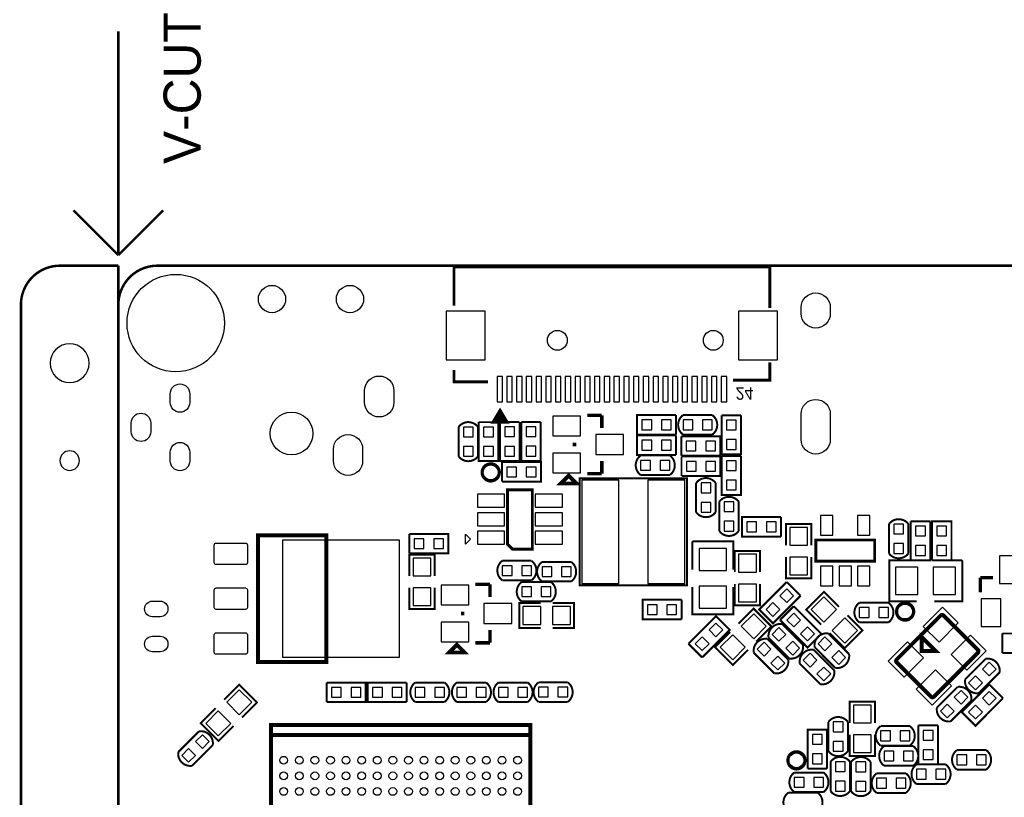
# Model space of a CAD drawing. Extents: x 595 to 7690, y -1184 to 3102.
# Tile 4 of 6: x 595 to 2583, y 1525 to 3095. Entities that reach past the tile are written whole.
import ezdxf

# ---------------------------------------------------------------- set-up
doc = ezdxf.new("R2010")
doc.units = 0
doc.header["$MEASUREMENT"] = 0
for name, color, linetype in [('BG_OUTLINE', 254, 'CONTINUOUS'), ('PG_SILKSCREEN_BOTTOM', 171, 'CONTINUOUS'), ('PIN_BOTTOM', 5, 'CONTINUOUS')]:
    doc.layers.add(name, color=color, linetype=linetype)

msp = doc.modelspace()

# ---------------------------------------------------------------- linework, layer by layer
at = {"layer": 'BG_OUTLINE'}
for points in [[(793.868, 2619.681, 5, 5, 0), (793.868, 3071.661, 5, 5, 0)], [(703.308, 2710.241, 5, 5, 0), (793.868, 2619.681, 5, 5, 0)], [(793.868, 2619.681, 5, 5, 0), (884.428, 2710.241, 5, 5, 0)], [(793.868, 2598.421, 5, 5, 0), (675.758, 2598.421, 5, 5, 0.414214), (597.018, 2519.681, 5, 5, 0), (597.018, -1102.359, 5, 5, 0.414214), (675.758, -1181.099, 5, 5, 0), (793.868, -1181.099, 5, 5, 0)], [(793.868, -1181.099, 5, 5, 0), (793.868, 629.921, 5, 5, -0.414214), (872.608, 708.661, 5, 5, 0), (3431.658, 708.661, 5, 5, -0.414214), (3510.398, 629.921, 5, 5, 0), (3510.398, -1102.359, 5, 5, -0.414214), (3431.658, -1181.099, 5, 5, 0), (872.608, -1181.099, 5, 5, -0.414214), (793.868, -1102.359, 5, 5, 0), (793.868, 2519.681, 5, 5, -0.414214), (872.608, 2598.421, 5, 5, 0), (3431.658, 2598.421, 5, 5, -0.414214), (3510.398, 2519.681, 5, 5, 0), (3510.398, -1102.359, 5, 5, 0.414214), (3589.138, -1181.099, 5, 5, 0), (3825.358, -1181.099, 5, 5, 0.414214)], [(872.608, 708.661, 5, 5, -0.414214), (793.868, 787.401, 5, 5, 0), (793.868, 2598.421, 5, 5, 0)], [(872.608, 2598.421, 0.787, 0.787, 0), (3431.658, 2598.421, 0.787, 0.787, -0.414214), (3510.398, 2519.681, 0.787, 0.787, 0), (3510.398, 787.401, 0.787, 0.787, -0.414214), (3431.658, 708.661, 0.787, 0.787, 0), (872.608, 708.661, 0.787, 0.787, -0.414214), (793.868, 787.401, 0.787, 0.787, 0), (793.868, 2519.681, 0.787, 0.787, -0.414214), (872.608, 2598.421, 0.787, 0.787, 0)]]:
    msp.add_lwpolyline(points, format="xyseb", dxfattribs=at)
for points in [[(734.813, 2401.571, 1), (656.073, 2401.571, 1)], [(715.128, 2204.721, 1), (675.758, 2204.721, 1)]]:
    msp.add_lwpolyline(points, format="xyb", close=True, dxfattribs=at)
at = {"layer": 'PG_SILKSCREEN_BOTTOM'}
for points in [[(1471.762, 2517.712, 6, 6, 0), (1471.762, 2596.114, 6, 6, 0), (2109.565, 2596.114, 6, 6, 0), (2109.565, 2512.712, 6, 6, 0)], [(1540.664, 2363.811, 6, 6, 0), (1471.762, 2363.811, 6, 6, 0), (1471.762, 2387.712, 6, 6, 0)], [(2109.565, 2403.212, 6, 6, 0), (2109.565, 2367.011, 6, 6, 0), (2035.664, 2367.011, 6, 6, 0)], [(1549.864, 2282.212, 5, 5, 0), (1579.864, 2282.212, 5, 5, 0), (1564.864, 2307.212, 5, 5, 0), (1549.864, 2282.212, 5, 5, 0), (1554.864, 2282.212, 5, 5, 0), (1554.864, 2286.212, 5, 5, 0), (1574.864, 2286.212, 5, 5, 0), (1572.864, 2290.212, 5, 5, 0), (1557.864, 2290.212, 5, 5, 0), (1559.864, 2293.212, 5, 5, 0), (1570.864, 2293.212, 5, 5, 0), (1564.864, 2302.212, 5, 5, 0), (1560.864, 2296.212, 5, 5, 0), (1565.864, 2296.212, 5, 5, 0)], [(1770.29, 2296.429, 7, 7, 0), (1740.822, 2296.429, 7, 7, 0)], [(1770.29, 2270.87, 7, 7, 0), (1770.29, 2296.429, 7, 7, 0)], [(1920.37, 2257.32, 4, 4, 0), (1841.63, 2257.32, 4, 4, 0), (1841.63, 2296.68, 4, 4, 0), (1920.37, 2296.68, 4, 4, 0)], [(1920.37, 2296.68, 4, 4, 0), (1920.37, 2257.32, 4, 4, 0)], [(1934.47, 2296.68, 4, 4, 0.504954), (1934.47, 2257.32, 4, 4, 0)], [(1934.47, 2296.68, 4, 4, 0), (1993.53, 2296.68, 4, 4, 0)], [(1993.53, 2296.68, 4, 4, -0.503899), (1993.53, 2257.32, 4, 4, 0)], [(2012.286, 2296.37, 4, 4, 0), (2051.646, 2296.37, 4, 4, 0)], [(2051.646, 2296.37, 4, 4, 0), (2051.646, 2217.63, 4, 4, 0), (2012.286, 2217.63, 4, 4, 0), (2012.286, 2296.37, 4, 4, 0)], [(1480.9, 2272.61, 4, 4, -0.503899), (1520.26, 2272.61, 4, 4, 0)], [(1480.9, 2213.55, 4, 4, 0), (1480.9, 2272.61, 4, 4, 0)], [(1520.26, 2272.61, 4, 4, 0), (1520.26, 2213.55, 4, 4, 0)], [(1521.72, 2282.444, 4, 4, 0), (1561.08, 2282.444, 4, 4, 0)], [(1561.08, 2282.444, 4, 4, 0), (1561.08, 2203.704, 4, 4, 0), (1521.72, 2203.704, 4, 4, 0), (1521.72, 2282.444, 4, 4, 0)], [(1564.72, 2282.704, 4, 4, 0), (1604.08, 2282.704, 4, 4, 0)], [(1604.08, 2282.704, 4, 4, 0), (1604.08, 2203.964, 4, 4, 0), (1564.72, 2203.964, 4, 4, 0), (1564.72, 2282.704, 4, 4, 0)], [(1607.72, 2282.964, 4, 4, 0), (1647.08, 2282.964, 4, 4, 0)], [(1647.08, 2282.964, 4, 4, 0), (1647.08, 2204.224, 4, 4, 0), (1607.72, 2204.224, 4, 4, 0), (1607.72, 2282.964, 4, 4, 0)], [(1920.37, 2216.32, 4, 4, 0), (1841.63, 2216.32, 4, 4, 0), (1841.63, 2255.68, 4, 4, 0), (1920.37, 2255.68, 4, 4, 0)], [(1920.37, 2255.68, 4, 4, 0), (1920.37, 2216.32, 4, 4, 0)], [(1931.06, 2214.72, 4, 4, 0), (1931.06, 2254.08, 4, 4, 0)], [(1931.06, 2254.08, 4, 4, 0), (2009.8, 2254.08, 4, 4, 0), (2009.8, 2214.72, 4, 4, 0), (1931.06, 2214.72, 4, 4, 0)], [(1993.53, 2257.32, 4, 4, 0), (1934.47, 2257.32, 4, 4, 0)], [(1715.172, 2233.468, 7, 7, 0), (1715.172, 2241.272, 7, 7, 0)], [(1480.9, 2213.55, 4, 4, 0.504954), (1520.26, 2213.55, 4, 4, 0)], [(1848.778, 2215.1, 4, 4, 0.504954), (1848.778, 2175.74, 4, 4, 0)], [(1848.778, 2215.1, 4, 4, 0), (1907.838, 2215.1, 4, 4, 0)], [(1907.838, 2215.1, 4, 4, -0.503899), (1907.838, 2175.74, 4, 4, 0)], [(1931.32, 2173.72, 4, 4, 0), (1931.32, 2213.08, 4, 4, 0)], [(1931.32, 2213.08, 4, 4, 0), (2010.06, 2213.08, 4, 4, 0), (2010.06, 2173.72, 4, 4, 0), (1931.32, 2173.72, 4, 4, 0)], [(2012.32, 2214.404, 4, 4, 0), (2051.68, 2214.404, 4, 4, 0)], [(2051.68, 2214.404, 4, 4, 0), (2051.68, 2135.664, 4, 4, 0), (2012.32, 2135.664, 4, 4, 0), (2012.32, 2214.404, 4, 4, 0)], [(1564, 2181, 5, 5, 0.414212), (1546, 2199, 5, 5, 0.414217), (1528, 2181, 5, 5, 0.414215), (1546, 2163, 5, 5, 0.41421), (1564, 2181, 5, 5, 0)], [(1568.63, 2162.32, 4, 4, 0), (1568.63, 2201.68, 4, 4, 0)], [(1568.63, 2201.68, 4, 4, 0), (1647.37, 2201.68, 4, 4, 0), (1647.37, 2162.32, 4, 4, 0), (1568.63, 2162.32, 4, 4, 0)], [(1770.29, 2178.311, 7, 7, 0), (1770.29, 2203.87, 7, 7, 0)], [(1703.361, 2174.382, 7.87, 7.87, 0), (1719.113, 2158.63, 7.87, 7.87, 0), (1687.613, 2158.63, 7.87, 7.87, 0), (1703.361, 2174.382, 7.87, 7.87, 0)], [(1725.732, 1952.732, 3.937, 3.937, 0), (1942.268, 1952.732, 3.937, 3.937, 0), (1942.268, 2169.268, 3.937, 3.937, 0), (1725.732, 2169.268, 3.937, 3.937, 0), (1725.732, 1952.732, 3.937, 3.937, 0)], [(1740.822, 2178.311, 7, 7, 0), (1770.29, 2178.311, 7, 7, 0)], [(1907.838, 2175.74, 4, 4, 0), (1848.778, 2175.74, 4, 4, 0)], [(1960.9, 2159.61, 4, 4, -0.503899), (2000.26, 2159.61, 4, 4, 0)], [(1630, 2026, 5.906, 5.906, 0), (1630, 2146, 5.906, 5.906, 0), (1580, 2146, 5.906, 5.906, 0), (1580, 2036, 5.906, 5.906, 0), (1590, 2026, 5.906, 5.906, 0), (1630, 2026, 5.906, 5.906, 0)], [(1960.9, 2100.55, 4, 4, 0), (1960.9, 2159.61, 4, 4, 0)], [(2000.26, 2159.61, 4, 4, 0), (2000.26, 2100.55, 4, 4, 0)], [(2007.562, 2121.693, 4, 4, -0.50391), (2046.923, 2121.693, 4, 4, 0)], [(2007.562, 2062.633, 4, 4, 0), (2007.562, 2121.693, 4, 4, 0)], [(2046.923, 2121.693, 4, 4, 0), (2046.923, 2062.633, 4, 4, 0)], [(1960.9, 2100.55, 4, 4, 0.504954), (2000.26, 2100.55, 4, 4, 0)], [(2132.336, 2051.32, 4, 4, 0), (2053.596, 2051.32, 4, 4, 0), (2053.596, 2090.68, 4, 4, 0), (2132.336, 2090.68, 4, 4, 0)], [(2132.336, 2090.68, 4, 4, 0), (2132.336, 2051.32, 4, 4, 0)], [(2350.32, 2076.53, 4, 4, -0.503899), (2389.68, 2076.53, 4, 4, 0)], [(2142.5, 2034, 4, 4, 0), (2142.5, 2077, 4, 4, 0), (2193.5, 2077, 4, 4, 0), (2193.5, 2034, 4, 4, 0)], [(2350.32, 2017.47, 4, 4, 0), (2350.32, 2076.53, 4, 4, 0)], [(2389.68, 2076.53, 4, 4, 0), (2389.68, 2017.47, 4, 4, 0)], [(2394.32, 2082.37, 4, 4, 0), (2433.68, 2082.37, 4, 4, 0)], [(2433.68, 2082.37, 4, 4, 0), (2433.68, 2003.63, 4, 4, 0), (2394.32, 2003.63, 4, 4, 0), (2394.32, 2082.37, 4, 4, 0)], [(2437.32, 2003.63, 4, 4, 0), (2437.32, 2082.37, 4, 4, 0), (2476.68, 2082.37, 4, 4, 0), (2476.68, 2003.63, 4, 4, 0)], [(1076.098, 1798.051, 7.87, 7.87, 0), (1076.098, 2053.949, 7.87, 7.87, 0), (1213.902, 2053.949, 7.87, 7.87, 0), (1213.902, 1798.051, 7.87, 7.87, 0), (1076.098, 1798.051, 7.87, 7.87, 0)], [(1381.63, 2017.32, 4, 4, 0), (1381.63, 2056.68, 4, 4, 0)], [(1381.63, 2056.68, 4, 4, 0), (1460.37, 2056.68, 4, 4, 0), (1460.37, 2017.32, 4, 4, 0), (1381.63, 2017.32, 4, 4, 0)], [(2007.562, 2062.633, 4, 4, 0.504964), (2046.923, 2062.633, 4, 4, 0)], [(1953.208, 1984.8, 4, 4, 0), (1953.208, 2039.92, 4, 4, 0), (1955.178, 2041.88, 4, 4, 0), (2035.888, 2041.88, 4, 4, 0), (2035.888, 1984.8, 4, 4, 0)], [(2321.5, 2001.5, 5.906, 5.906, 0), (2321.5, 2044.5, 5.906, 5.906, 0), (2202.5, 2044.5, 5.906, 5.906, 0), (2202.5, 2001.5, 5.906, 5.906, 0), (2321.5, 2001.5, 5.906, 5.906, 0)], [(1381.5, 1972, 4, 4, 0), (1381.5, 2015, 4, 4, 0), (1432.5, 2015, 4, 4, 0), (1432.5, 1972, 4, 4, 0)], [(2090.048, 1979.58, 4, 4, 0), (2090.048, 2022.58, 4, 4, 0), (2039.048, 2022.58, 4, 4, 0), (2039.048, 1979.58, 4, 4, 0)], [(2142.5, 2010, 4, 4, 0), (2142.5, 1967, 4, 4, 0), (2193.5, 1967, 4, 4, 0), (2193.5, 2010, 4, 4, 0)], [(2350.32, 2017.47, 4, 4, 0.504954), (2389.68, 2017.47, 4, 4, 0)], [(1569.257, 2002.438, 4, 4, 0.504966), (1569.257, 1963.077, 4, 4, 0)], [(1569.257, 2002.438, 4, 4, 0), (1628.317, 2002.438, 4, 4, 0)], [(1628.317, 2002.438, 4, 4, -0.503908), (1628.317, 1963.077, 4, 4, 0)], [(1649.55, 2000.1, 4, 4, 0.504954), (1649.55, 1960.74, 4, 4, 0)], [(1649.55, 2000.1, 4, 4, 0), (1708.61, 2000.1, 4, 4, 0)], [(1708.61, 2000.1, 4, 4, -0.503899), (1708.61, 1960.74, 4, 4, 0)], [(2406.28, 2003.34, 4, 4, 0), (2351.16, 2003.34, 4, 4, 0), (2351.16, 1920.66, 4, 4, 0), (2406.28, 1920.66, 4, 4, 0)], [(2476.68, 2003.63, 4, 4, 0), (2437.32, 2003.63, 4, 4, 0)], [(2441.72, 2003.34, 4, 4, 0), (2496.84, 2003.34, 4, 4, 0), (2498.8, 2001.37, 4, 4, 0), (2498.8, 1920.66, 4, 4, 0), (2441.72, 1920.66, 4, 4, 0)], [(2560.466, 1968.559, 7, 7, 0), (2534.907, 1968.559, 7, 7, 0)], [(2534.907, 1968.559, 7, 7, 0), (2534.907, 1939.091, 7, 7, 0)], [(1381.5, 1948, 4, 4, 0), (1381.5, 1905, 4, 4, 0), (1432.5, 1905, 4, 4, 0), (1432.5, 1948, 4, 4, 0)], [(1544.559, 1955.059, 7, 7, 0), (1515.091, 1955.059, 7, 7, 0)], [(1544.559, 1929.5, 7, 7, 0), (1544.559, 1955.059, 7, 7, 0)], [(1628.317, 1963.077, 4, 4, 0), (1569.257, 1963.077, 4, 4, 0)], [(1608.47, 1959.68, 4, 4, 0.504954), (1608.47, 1920.32, 4, 4, 0)], [(1608.47, 1959.68, 4, 4, 0), (1667.53, 1959.68, 4, 4, 0)], [(1708.61, 1960.74, 4, 4, 0), (1649.55, 1960.74, 4, 4, 0)], [(1667.53, 1959.68, 4, 4, -0.503899), (1667.53, 1920.32, 4, 4, 0)], [(1953.208, 1949.36, 4, 4, 0), (1953.208, 1894.24, 4, 4, 0), (2035.888, 1894.24, 4, 4, 0), (2035.888, 1949.36, 4, 4, 0)], [(2090.048, 1955.58, 4, 4, 0), (2090.048, 1912.58, 4, 4, 0), (2039.048, 1912.58, 4, 4, 0), (2039.048, 1955.58, 4, 4, 0)], [(2171.755, 1931.923, 4, 4, 0), (2116.077, 1876.245, 4, 4, 0), (2088.245, 1904.077, 4, 4, 0), (2143.923, 1959.755, 4, 4, 0)], [(2143.923, 1959.755, 4, 4, 0), (2171.755, 1931.923, 4, 4, 0)], [(2213.483, 1873.454, 4, 4, 0), (2183.078, 1903.86, 4, 4, 0), (2219.14, 1939.922, 4, 4, 0), (2249.546, 1909.517, 4, 4, 0)], [(1647, 1917.5, 4, 4, 0), (1604, 1917.5, 4, 4, 0), (1604, 1866.5, 4, 4, 0), (1647, 1866.5, 4, 4, 0)], [(1667.53, 1920.32, 4, 4, 0), (1608.47, 1920.32, 4, 4, 0)], [(1671, 1917.5, 4, 4, 0), (1714, 1917.5, 4, 4, 0), (1714, 1866.5, 4, 4, 0), (1671, 1866.5, 4, 4, 0)], [(1931.37, 1884.354, 4, 4, 0), (1852.63, 1884.354, 4, 4, 0), (1852.63, 1923.714, 4, 4, 0), (1931.37, 1923.714, 4, 4, 0)], [(1931.37, 1923.714, 4, 4, 0), (1931.37, 1884.354, 4, 4, 0)], [(2130.245, 1882.923, 4, 4, 0), (2158.077, 1910.755, 4, 4, 0)], [(2158.077, 1910.755, 4, 4, 0), (2213.755, 1855.077, 4, 4, 0), (2185.923, 1827.245, 4, 4, 0), (2130.245, 1882.923, 4, 4, 0)], [(2290.47, 1917.68, 4, 4, 0.504954), (2290.47, 1878.32, 4, 4, 0)], [(2290.47, 1917.68, 4, 4, 0), (2349.53, 1917.68, 4, 4, 0)], [(2349.53, 1917.68, 4, 4, -0.503899), (2349.53, 1878.32, 4, 4, 0)], [(2383, 1918, 5, 5, 0.414204), (2365, 1900, 5, 5, 0.414212), (2383, 1882, 5, 5, 0.414223), (2401, 1900, 5, 5, 0.414216), (2383, 1918, 5, 5, 0)], [(1489.441, 1892.098, 7, 7, 0), (1489.441, 1899.902, 7, 7, 0)], [(1945.245, 1835.077, 4, 4, 0), (2000.923, 1890.755, 4, 4, 0), (2028.755, 1862.923, 4, 4, 0), (1973.077, 1807.245, 4, 4, 0)], [(2046.454, 1875.517, 4, 4, 0), (2076.86, 1905.922, 4, 4, 0), (2112.922, 1869.86, 4, 4, 0), (2082.517, 1839.454, 4, 4, 0)], [(2230.454, 1856.483, 4, 4, 0), (2260.86, 1826.078, 4, 4, 0), (2296.922, 1862.14, 4, 4, 0), (2266.517, 1892.546, 4, 4, 0)], [(2460.53, 1892.122, 7.87, 7.87, 0), (2530.122, 1822.53, 7.87, 7.87, -0.414388), (2530.122, 1816.957, 7.87, 7.87, 0), (2441.044, 1727.878, 7.87, 7.87, -0.414442), (2435.47, 1727.878, 7.87, 7.87, 0), (2365.878, 1797.47, 7.87, 7.87, -0.414443), (2365.878, 1803.044, 7.87, 7.87, 0), (2454.957, 1892.122, 7.87, 7.87, -0.414389), (2460.53, 1892.122, 7.87, 7.87, 0)], [(2107.203, 1846.965, 4, 4, -0.503901), (2135.035, 1874.797, 4, 4, 0)], [(2135.035, 1874.797, 4, 4, 0), (2176.797, 1833.035, 4, 4, 0)], [(2349.53, 1878.32, 4, 4, 0), (2290.47, 1878.32, 4, 4, 0)], [(1544.559, 1836.941, 7, 7, 0), (1544.559, 1862.5, 7, 7, 0)], [(2029.483, 1858.546, 4, 4, 0), (1999.078, 1828.14, 4, 4, 0), (2035.14, 1792.078, 4, 4, 0), (2065.546, 1822.483, 4, 4, 0)], [(2200.203, 1827.965, 4, 4, -0.503901), (2228.035, 1855.797, 4, 4, 0)], [(2228.035, 1855.797, 4, 4, 0), (2269.797, 1814.035, 4, 4, 0)], [(2416.18, 1848.891, 8, 8, 0), (2444.465, 1820.607, 8, 8, 0), (2416.18, 1820.607, 8, 8, 0), (2416.18, 1848.891, 8, 8, 0)], [(2579.596, 1816.32, 4, 4, 0), (2579.596, 1855.68, 4, 4, 0)], [(2579.596, 1855.68, 4, 4, 0), (2658.336, 1855.68, 4, 4, 0), (2658.336, 1816.32, 4, 4, 0), (2579.596, 1816.32, 4, 4, 0)], [(1477.63, 1833.012, 7.87, 7.87, 0), (1493.382, 1817.26, 7.87, 7.87, 0), (1461.882, 1817.26, 7.87, 7.87, 0), (1477.63, 1833.012, 7.87, 7.87, 0)], [(1515.091, 1836.941, 7, 7, 0), (1544.559, 1836.941, 7, 7, 0)], [(1973.077, 1807.245, 4, 4, 0), (1945.245, 1835.077, 4, 4, 0)], [(2077.203, 1816.965, 4, 4, -0.503901), (2105.035, 1844.797, 4, 4, 0)], [(2105.035, 1844.797, 4, 4, 0), (2146.797, 1803.035, 4, 4, 0)], [(2148.965, 1805.203, 4, 4, 0), (2107.203, 1846.965, 4, 4, 0)], [(2148.965, 1805.203, 4, 4, 0.504953), (2176.797, 1833.035, 4, 4, 0)], [(2241.965, 1786.203, 4, 4, 0), (2200.203, 1827.965, 4, 4, 0)], [(2118.965, 1775.203, 4, 4, 0), (2077.203, 1816.965, 4, 4, 0)], [(2170.203, 1794.965, 4, 4, -0.503901), (2198.035, 1822.797, 4, 4, 0)], [(2198.035, 1822.797, 4, 4, 0), (2239.797, 1781.035, 4, 4, 0)], [(2241.965, 1786.203, 4, 4, 0.504953), (2269.797, 1814.035, 4, 4, 0)], [(2118.965, 1775.203, 4, 4, 0.504953), (2146.797, 1803.035, 4, 4, 0)], [(2211.965, 1753.203, 4, 4, 0), (2170.203, 1794.965, 4, 4, 0)], [(2504.203, 1763.035, 4, 4, 0), (2545.965, 1804.796, 4, 4, 0)], [(2545.965, 1804.796, 4, 4, -0.503893), (2573.797, 1776.965, 4, 4, 0)], [(2211.965, 1753.203, 4, 4, 0.504953), (2239.797, 1781.035, 4, 4, 0)], [(2573.797, 1776.965, 4, 4, 0), (2532.035, 1735.203, 4, 4, 0)], [(1007.383, 1721.972, 4, 4, 0), (1037.788, 1752.377, 4, 4, 0), (1073.851, 1716.315, 4, 4, 0), (1043.446, 1685.91, 4, 4, 0)], [(1214.63, 1717.32, 4, 4, 0), (1214.63, 1756.68, 4, 4, 0)], [(1214.63, 1756.68, 4, 4, 0), (1293.37, 1756.68, 4, 4, 0), (1293.37, 1717.32, 4, 4, 0), (1214.63, 1717.32, 4, 4, 0)], [(1376.37, 1717.32, 4, 4, 0), (1297.63, 1717.32, 4, 4, 0), (1297.63, 1756.68, 4, 4, 0), (1376.37, 1756.68, 4, 4, 0)], [(1376.37, 1756.68, 4, 4, 0), (1376.37, 1717.32, 4, 4, 0)], [(1393.47, 1717.32, 4, 4, -0.503899), (1393.47, 1756.68, 4, 4, 0)], [(1393.47, 1756.68, 4, 4, 0), (1452.53, 1756.68, 4, 4, 0)], [(1452.53, 1717.32, 4, 4, 0.504954), (1452.53, 1756.68, 4, 4, 0)], [(1477.47, 1717.32, 4, 4, -0.503899), (1477.47, 1756.68, 4, 4, 0)], [(1477.47, 1756.68, 4, 4, 0), (1536.53, 1756.68, 4, 4, 0)], [(1536.53, 1717.32, 4, 4, 0.504954), (1536.53, 1756.68, 4, 4, 0)], [(1561.47, 1717.32, 4, 4, -0.503899), (1561.47, 1756.68, 4, 4, 0)], [(1561.47, 1756.68, 4, 4, 0), (1620.53, 1756.68, 4, 4, 0)], [(1620.53, 1717.32, 4, 4, 0.504954), (1620.53, 1756.68, 4, 4, 0)], [(1642.47, 1717.634, 4, 4, -0.503906), (1642.471, 1756.994, 4, 4, 0)], [(1642.471, 1756.994, 4, 4, 0), (1701.529, 1756.994, 4, 4, 0)], [(1701.53, 1717.634, 4, 4, 0.504961), (1701.529, 1756.994, 4, 4, 0)], [(2580.754, 1724.923, 4, 4, 0), (2525.077, 1669.245, 4, 4, 0), (2497.245, 1697.077, 4, 4, 0), (2552.923, 1752.755, 4, 4, 0)], [(2504.203, 1763.035, 4, 4, 0.504959), (2532.035, 1735.203, 4, 4, 0)], [(2552.923, 1752.755, 4, 4, 0), (2580.754, 1724.923, 4, 4, 0)], [(2447.203, 1706.035, 4, 4, 0), (2488.965, 1747.797, 4, 4, 0)], [(2516.797, 1719.965, 4, 4, 0.504955), (2488.965, 1747.797, 4, 4, 0)], [(1452.53, 1717.32, 4, 4, 0), (1393.47, 1717.32, 4, 4, 0)], [(1536.53, 1717.32, 4, 4, 0), (1477.47, 1717.32, 4, 4, 0)], [(1620.53, 1717.32, 4, 4, 0), (1561.47, 1717.32, 4, 4, 0)], [(1701.53, 1717.634, 4, 4, 0), (1642.47, 1717.634, 4, 4, 0)], [(2271.065, 1675.134, 4, 4, 0), (2271.065, 1718.134, 4, 4, 0), (2322.065, 1718.134, 4, 4, 0), (2322.065, 1675.134, 4, 4, 0)], [(2516.797, 1719.965, 4, 4, 0), (2475.035, 1678.203, 4, 4, 0)], [(990.413, 1705.002, 4, 4, 0), (960.007, 1674.595, 4, 4, 0), (996.07, 1638.534, 4, 4, 0), (1026.475, 1668.94, 4, 4, 0)], [(2475.035, 1678.203, 4, 4, -0.503902), (2447.203, 1706.035, 4, 4, 0)], [(1625.811, 1650.922, 7.874, 7.874, 0), (1625.811, 1670.757, 7.874, 7.874, 0), (1102.189, 1670.757, 7.874, 7.874, 0), (1102.189, 1650.922, 7.874, 7.874, 0)], [(2228.067, 1677.097, 4, 4, -0.503895), (2267.427, 1677.097, 4, 4, 0)], [(2228.067, 1618.037, 4, 4, 0), (2228.067, 1677.097, 4, 4, 0)], [(2267.427, 1677.097, 4, 4, 0), (2267.427, 1618.037, 4, 4, 0)], [(2333.47, 1629.32, 4, 4, -0.503899), (2333.47, 1668.68, 4, 4, 0)], [(2333.47, 1668.68, 4, 4, 0), (2392.53, 1668.68, 4, 4, 0)], [(2392.53, 1629.32, 4, 4, 0.504954), (2392.53, 1668.68, 4, 4, 0)], [(2449.165, 1669.956, 4, 4, 0), (2449.165, 1591.216, 4, 4, 0), (2409.805, 1591.216, 4, 4, 0), (2409.806, 1669.956, 4, 4, 0)], [(2409.806, 1669.956, 4, 4, 0), (2449.165, 1669.956, 4, 4, 0)], [(914.89, 1616.408, 4, 4, 0), (956.651, 1658.169, 4, 4, 0)], [(984.483, 1630.338, 4, 4, 0.504951), (956.651, 1658.169, 4, 4, 0)], [(1625.811, 1296.591, 7.874, 7.874, 0), (1625.811, 1276.757, 7.874, 7.874, 0), (1102.189, 1276.757, 7.874, 7.874, 0), (1102.189, 1296.591, 7.874, 7.874, 0), (1625.811, 1296.591, 7.874, 7.874, 0), (1625.811, 1650.922, 7.874, 7.874, 0), (1102.189, 1650.922, 7.874, 7.874, 0), (1102.189, 1296.591, 7.874, 7.874, 0)], [(2185.897, 1582.91, 4, 4, 0), (2185.897, 1661.651, 4, 4, 0), (2225.257, 1661.651, 4, 4, 0), (2225.257, 1582.91, 4, 4, 0)], [(2271.065, 1651.133, 4, 4, 0), (2271.065, 1608.133, 4, 4, 0), (2322.065, 1608.133, 4, 4, 0), (2322.065, 1651.133, 4, 4, 0)], [(984.483, 1630.338, 4, 4, 0), (942.721, 1588.576, 4, 4, 0)], [(2392.53, 1629.32, 4, 4, 0), (2333.47, 1629.32, 4, 4, 0)], [(942.721, 1588.576, 4, 4, -0.503898), (914.89, 1616.408, 4, 4, 0)], [(2150.849, 1586.742, 5, 5, 0.414217), (2176.305, 1586.742, 5, 5, 0.414201), (2176.305, 1612.197, 5, 5, 0.414227), (2150.849, 1612.197, 5, 5, 0.414197), (2150.849, 1586.742, 5, 5, 0)], [(2228.067, 1618.037, 4, 4, 0.504954), (2267.427, 1618.037, 4, 4, 0)], [(2340.47, 1588.82, 4, 4, -0.503899), (2340.47, 1628.18, 4, 4, 0)], [(2340.47, 1628.18, 4, 4, 0), (2399.53, 1628.18, 4, 4, 0)], [(2399.53, 1588.82, 4, 4, 0.504954), (2399.53, 1628.18, 4, 4, 0)], [(2487.712, 1620.266, 4, 4, 0.504952), (2487.713, 1580.906, 4, 4, 0)], [(2487.712, 1620.266, 4, 4, 0), (2546.773, 1620.266, 4, 4, 0)], [(2546.773, 1620.266, 4, 4, -0.503906), (2546.773, 1580.905, 4, 4, 0)], [(2271.68, 1596.53, 4, 4, 0.504954), (2232.32, 1596.53, 4, 4, 0)], [(2232.32, 1537.47, 4, 4, 0), (2232.32, 1596.53, 4, 4, 0)], [(2271.68, 1596.53, 4, 4, 0), (2271.68, 1537.47, 4, 4, 0)], [(2313.216, 1596.196, 4, 4, 0.504956), (2273.855, 1596.196, 4, 4, 0)], [(2273.855, 1537.135, 4, 4, 0), (2273.855, 1596.196, 4, 4, 0)], [(2313.216, 1596.196, 4, 4, 0), (2313.216, 1537.135, 4, 4, 0)], [(2405.893, 1591.216, 4, 4, 0.504965), (2405.893, 1551.855, 4, 4, 0)], [(2405.893, 1591.216, 4, 4, 0), (2464.953, 1591.216, 4, 4, 0)], [(2464.953, 1591.216, 4, 4, -0.503909), (2464.953, 1551.855, 4, 4, 0)], [(2159.118, 1574.902, 4, 4, 0.504947), (2159.118, 1535.542, 4, 4, 0)], [(2159.118, 1574.902, 4, 4, 0), (2218.178, 1574.902, 4, 4, 0)], [(2225.257, 1582.91, 4, 4, 0), (2185.897, 1582.91, 4, 4, 0)], [(2218.178, 1574.902, 4, 4, -0.503902), (2218.178, 1535.542, 4, 4, 0)], [(2325.47, 1533.82, 4, 4, -0.503899), (2325.47, 1573.18, 4, 4, 0)], [(2325.47, 1573.18, 4, 4, 0), (2384.53, 1573.18, 4, 4, 0)], [(2399.53, 1588.82, 4, 4, 0), (2340.47, 1588.82, 4, 4, 0)], [(2384.53, 1533.82, 4, 4, 0.504954), (2384.53, 1573.18, 4, 4, 0)], [(2546.773, 1580.905, 4, 4, 0), (2487.713, 1580.906, 4, 4, 0)], [(2464.953, 1551.855, 4, 4, 0), (2405.893, 1551.855, 4, 4, 0)], [(2147.147, 1534.387, 4, 4, 0.504941), (2147.147, 1495.027, 4, 4, 0)], [(2147.147, 1534.387, 4, 4, 0), (2206.208, 1534.387, 4, 4, 0)], [(2218.178, 1535.542, 4, 4, 0), (2159.118, 1535.542, 4, 4, 0)], [(2206.208, 1534.387, 4, 4, -0.503894), (2206.208, 1495.027, 4, 4, 0)], [(2271.68, 1537.47, 4, 4, -0.503899), (2232.32, 1537.47, 4, 4, 0)], [(2313.216, 1537.135, 4, 4, -0.503904), (2273.855, 1537.135, 4, 4, 0)], [(2384.53, 1533.82, 4, 4, 0), (2325.47, 1533.82, 4, 4, 0)]]:
    msp.add_lwpolyline(points, format="xyseb", dxfattribs=at)
msp.add_lwpolyline([(1505, 2046), (1495, 2036), (1495, 2056)], close=True, dxfattribs=at)
at = {"layer": 'PIN_BOTTOM'}
for points in [[(2172.8745, 2501.9645), (2172.8745, 2513.7755, -1), (2231.9295, 2513.7755), (2231.9295, 2501.9645, -1)], [(1291.1975, 2322.437), (1291.1975, 2346.059, -1), (1350.2525, 2346.059), (1350.2525, 2322.437, -1)], [(898.632, 2322.1965), (898.632, 2339.9135, -1), (938.002, 2339.9135), (938.002, 2322.1965, -1)], [(2172.8745, 2247.6335), (2172.8745, 2298.8145, -1), (2231.9295, 2298.8145), (2231.9295, 2247.6335, -1)], [(819.892, 2263.1415), (819.892, 2280.8585, -1), (859.262, 2280.8585), (859.262, 2263.1415, -1)], [(1228.2055, 2204.327), (1228.2055, 2227.949, -1), (1287.2605, 2227.949), (1287.2605, 2204.327, -1)], [(898.632, 2204.0865), (898.632, 2221.8035, -1), (938.002, 2221.8035), (938.002, 2204.0865, -1)], [(987.48, 1998.85), (987.48, 2034.252, -0.419466), (991.48, 2038.252), (1050.48, 2038.252, -0.419466), (1054.48, 2034.252), (1054.48, 1998.85, -0.419466), (1050.48, 1994.85), (991.48, 1994.85, -0.419466)], [(987.48, 1908.299), (987.48, 1943.701, -0.419466), (991.48, 1947.701), (1050.48, 1947.701, -0.419466), (1054.48, 1943.701), (1054.48, 1908.299, -0.419466), (1050.48, 1904.299), (991.48, 1904.299, -0.419466)], [(862.579, 1921.053), (878.327, 1921.053, -1), (878.327, 1889.557), (862.579, 1889.557, -1)], [(862.579, 1850.187), (878.327, 1850.187, -1), (878.327, 1818.691), (862.579, 1818.691, -1)], [(987.48, 1817.748), (987.48, 1853.15, -0.419466), (991.48, 1857.15), (1050.48, 1857.15, -0.419466), (1054.48, 1853.15), (1054.48, 1817.748, -0.419466), (1050.48, 1813.748), (991.48, 1813.748, -0.419466)]]:
    msp.add_lwpolyline(points, format="xyb", close=True, dxfattribs=at)
for points in [[(1456.0145, 2408.31), (1534.7155, 2408.31), (1534.7155, 2506.712), (1456.0145, 2506.712)], [(2046.6125, 2408.31), (2125.3135, 2408.31), (2125.3135, 2506.712), (2046.6125, 2506.712)], [(1558.762, 2374.81), (1558.762, 2323.81), (1569.762, 2323.81), (1569.762, 2374.81)], [(1578.463, 2374.81), (1578.463, 2323.81), (1589.463, 2323.81), (1589.463, 2374.81)], [(1598.164, 2374.81), (1598.164, 2323.81), (1609.164, 2323.81), (1609.164, 2374.81)], [(1617.865, 2374.81), (1617.865, 2323.81), (1628.865, 2323.81), (1628.865, 2374.81)], [(1637.566, 2374.81), (1637.566, 2323.81), (1648.566, 2323.81), (1648.566, 2374.81)], [(1657.164, 2374.81), (1657.164, 2323.81), (1668.164, 2323.81), (1668.164, 2374.81)], [(1676.865, 2374.81), (1676.865, 2323.81), (1687.865, 2323.81), (1687.865, 2374.81)], [(1696.566, 2374.81), (1696.566, 2323.81), (1707.566, 2323.81), (1707.566, 2374.81)], [(1716.262, 2374.81), (1716.262, 2323.81), (1727.262, 2323.81), (1727.262, 2374.81)], [(1735.963, 2374.81), (1735.963, 2323.81), (1746.963, 2323.81), (1746.963, 2374.81)], [(1755.664, 2374.81), (1755.664, 2323.81), (1766.664, 2323.81), (1766.664, 2374.81)], [(1775.365, 2374.81), (1775.365, 2323.81), (1786.365, 2323.81), (1786.365, 2374.81)], [(1794.963, 2374.81), (1794.963, 2323.81), (1805.963, 2323.81), (1805.963, 2374.81)], [(1814.664, 2374.81), (1814.664, 2323.81), (1825.664, 2323.81), (1825.664, 2374.81)], [(1834.365, 2374.81), (1834.365, 2323.81), (1845.365, 2323.81), (1845.365, 2374.81)], [(1854.066, 2374.81), (1854.066, 2323.81), (1865.066, 2323.81), (1865.066, 2374.81)], [(1873.762, 2374.81), (1873.762, 2323.81), (1884.762, 2323.81), (1884.762, 2374.81)], [(1893.463, 2374.81), (1893.463, 2323.81), (1904.463, 2323.81), (1904.463, 2374.81)], [(1913.164, 2374.81), (1913.164, 2323.81), (1924.164, 2323.81), (1924.164, 2374.81)], [(1932.762, 2374.81), (1932.762, 2323.81), (1943.762, 2323.81), (1943.762, 2374.81)], [(1952.463, 2374.81), (1952.463, 2323.81), (1963.463, 2323.81), (1963.463, 2374.81)], [(1972.164, 2374.81), (1972.164, 2323.81), (1983.164, 2323.81), (1983.164, 2374.81)], [(1991.865, 2374.81), (1991.865, 2323.81), (2002.865, 2323.81), (2002.865, 2374.81)], [(2011.566, 2374.81), (2011.566, 2323.81), (2022.566, 2323.81), (2022.566, 2374.81)], [(1671.42, 2254.772), (1727.42, 2254.772), (1727.42, 2294.772), (1671.42, 2294.772)], [(1510.4225, 2272.6025), (1490.7375, 2272.6025), (1490.7375, 2252.9175), (1510.4225, 2252.9175)], [(1551.2425, 2272.5965), (1531.5575, 2272.5965), (1531.5575, 2252.9115), (1551.2425, 2252.9115)], [(1594.2425, 2272.8565), (1574.5575, 2272.8565), (1574.5575, 2253.1715), (1594.2425, 2253.1715)], [(1637.2425, 2273.1165), (1617.5575, 2273.1165), (1617.5575, 2253.4315), (1637.2425, 2253.4315)], [(1871.163, 2267.157), (1871.163, 2286.842), (1851.478, 2286.842), (1851.478, 2267.157)], [(1910.523, 2267.157), (1910.523, 2286.842), (1890.838, 2286.842), (1890.838, 2267.157)], [(1954.163, 2267.157), (1954.163, 2286.842), (1934.478, 2286.842), (1934.478, 2267.157)], [(1993.523, 2267.157), (1993.523, 2286.842), (1973.838, 2286.842), (1973.838, 2267.157)], [(2041.8085, 2286.5225), (2022.1235, 2286.5225), (2022.1235, 2266.8375), (2041.8085, 2266.8375)], [(1758.042, 2217.37), (1814.042, 2217.37), (1814.042, 2257.37), (1758.042, 2257.37)], [(1510.4225, 2233.2425), (1490.7375, 2233.2425), (1490.7375, 2213.5575), (1510.4225, 2213.5575)], [(1551.2425, 2233.2365), (1531.5575, 2233.2365), (1531.5575, 2213.5515), (1551.2425, 2213.5515)], [(1594.2425, 2233.4965), (1574.5575, 2233.4965), (1574.5575, 2213.8115), (1594.2425, 2213.8115)], [(1637.2425, 2233.7565), (1617.5575, 2233.7565), (1617.5575, 2214.0715), (1637.2425, 2214.0715)], [(1871.163, 2226.157), (1871.163, 2245.842), (1851.478, 2245.842), (1851.478, 2226.157)], [(1910.523, 2226.157), (1910.523, 2245.842), (1890.838, 2245.842), (1890.838, 2226.157)], [(1940.9075, 2244.2425), (1940.9075, 2224.5575), (1960.5925, 2224.5575), (1960.5925, 2244.2425)], [(1980.2675, 2244.2425), (1980.2675, 2224.5575), (1999.9525, 2224.5575), (1999.9525, 2244.2425)], [(2041.8085, 2247.1625), (2022.1235, 2247.1625), (2022.1235, 2227.4775), (2041.8085, 2227.4775)], [(1671.42, 2179.968), (1727.42, 2179.968), (1727.42, 2219.968), (1671.42, 2219.968)], [(1578.4775, 2191.8425), (1578.4775, 2172.1575), (1598.1625, 2172.1575), (1598.1625, 2191.8425)], [(1617.8375, 2191.8425), (1617.8375, 2172.1575), (1637.5225, 2172.1575), (1637.5225, 2191.8425)], [(1868.471, 2185.577), (1868.471, 2205.262), (1848.786, 2205.262), (1848.786, 2185.577)], [(1907.831, 2185.577), (1907.831, 2205.262), (1888.146, 2205.262), (1888.146, 2185.577)], [(1941.1675, 2203.2425), (1941.1675, 2183.5575), (1960.8525, 2183.5575), (1960.8525, 2203.2425)], [(1980.5275, 2203.2425), (1980.5275, 2183.5575), (2000.2125, 2183.5575), (2000.2125, 2203.2425)], [(2041.8425, 2204.5565), (2022.1575, 2204.5565), (2022.1575, 2184.8715), (2041.8425, 2184.8715)], [(1729.6695, 2165.3305), (1729.6695, 1956.6695), (1804.4725, 1956.6695), (1804.4725, 2165.3305)], [(1863.5275, 2165.3305), (1863.5275, 1956.6695), (1938.3305, 1956.6695), (1938.3305, 2165.3305)], [(1990.4225, 2159.6025), (1970.7375, 2159.6025), (1970.7375, 2139.9175), (1990.4225, 2139.9175)], [(2041.8425, 2165.1965), (2022.1575, 2165.1965), (2022.1575, 2145.5115), (2041.8425, 2145.5115)], [(1519, 2110.799), (1574, 2110.799), (1574, 2136.799), (1519, 2136.799)], [(1636, 2110.799), (1691, 2110.799), (1691, 2136.799), (1636, 2136.799)], [(1990.4225, 2120.2425), (1970.7375, 2120.2425), (1970.7375, 2100.5575), (1990.4225, 2100.5575)], [(2037.0855, 2121.6855), (2017.4005, 2121.6855), (2017.4005, 2102.0005), (2037.0855, 2102.0005)], [(1519, 2073.402), (1574, 2073.402), (1574, 2099.402), (1519, 2099.402)], [(1636, 2073.402), (1691, 2073.402), (1691, 2099.402), (1636, 2099.402)], [(2212.098, 2054.181), (2237.098, 2054.181), (2237.098, 2094.181), (2212.098, 2094.181)], [(2286.902, 2054.181), (2311.902, 2054.181), (2311.902, 2094.181), (2286.902, 2094.181)], [(2037.0855, 2082.3255), (2017.4005, 2082.3255), (2017.4005, 2062.6405), (2037.0855, 2062.6405)], [(2083.129, 2061.157), (2083.129, 2080.842), (2063.444, 2080.842), (2063.444, 2061.157)], [(2122.489, 2061.157), (2122.489, 2080.842), (2102.804, 2080.842), (2102.804, 2061.157)], [(2186, 2034), (2186, 2070), (2150, 2070), (2150, 2034)], [(2379.8425, 2076.5225), (2360.1575, 2076.5225), (2360.1575, 2056.8375), (2379.8425, 2056.8375)], [(2423.8425, 2072.5225), (2404.1575, 2072.5225), (2404.1575, 2052.8375), (2423.8425, 2052.8375)], [(2447.1575, 2052.8375), (2466.8425, 2052.8375), (2466.8425, 2072.5225), (2447.1575, 2072.5225)], [(1519, 2036), (1574, 2036), (1574, 2062), (1519, 2062)], [(1636, 2036), (1691, 2036), (1691, 2062), (1636, 2062)], [(1125.319, 1807.89), (1361.539, 1807.89), (1361.539, 2044.11), (1125.319, 2044.11)], [(1391.4775, 2046.8425), (1391.4775, 2027.1575), (1411.1625, 2027.1575), (1411.1625, 2046.8425)], [(1430.8375, 2046.8425), (1430.8375, 2027.1575), (1450.5225, 2027.1575), (1450.5225, 2046.8425)], [(2379.8425, 2037.1625), (2360.1575, 2037.1625), (2360.1575, 2017.4775), (2379.8425, 2017.4775)], [(2423.8425, 2033.1625), (2404.1575, 2033.1625), (2404.1575, 2013.4775), (2423.8425, 2013.4775)], [(2447.1575, 2013.4775), (2466.8425, 2013.4775), (2466.8425, 2033.1625), (2447.1575, 2033.1625)], [(1967.048, 2027.58), (1967.048, 1982.58), (2022.048, 1982.58), (2022.048, 2027.58)], [(2046.548, 2015.58), (2046.548, 1979.58), (2082.548, 1979.58), (2082.548, 2015.58)], [(2186, 1974), (2186, 2010), (2150, 2010), (2150, 1974)], [(2613.966, 1956.311), (2613.966, 2012.311), (2573.966, 2012.311), (2573.966, 1956.311)], [(1425, 1972), (1425, 2008), (1389, 2008), (1389, 1972)], [(1588.95, 1972.914), (1588.95, 1992.599), (1569.265, 1992.599), (1569.265, 1972.914)], [(1628.31, 1972.914), (1628.31, 1992.599), (1608.625, 1992.599), (1608.625, 1972.914)], [(1669.243, 1970.577), (1669.243, 1990.262), (1649.558, 1990.262), (1649.558, 1970.577)], [(1708.603, 1970.577), (1708.603, 1990.262), (1688.918, 1990.262), (1688.918, 1970.577)], [(2212.098, 1951.819), (2237.098, 1951.819), (2237.098, 1991.819), (2212.098, 1991.819)], [(2249.5, 1951.819), (2274.5, 1951.819), (2274.5, 1991.819), (2249.5, 1991.819)], [(2286.902, 1951.819), (2311.902, 1951.819), (2311.902, 1991.819), (2286.902, 1991.819)], [(2408.5, 1989.5), (2363.5, 1989.5), (2363.5, 1934.5), (2408.5, 1934.5)], [(2484.5, 1989.5), (2439.5, 1989.5), (2439.5, 1934.5), (2484.5, 1934.5)], [(1445.689, 1913.402), (1501.689, 1913.402), (1501.689, 1953.402), (1445.689, 1953.402)], [(1628.163, 1930.157), (1628.163, 1949.842), (1608.478, 1949.842), (1608.478, 1930.157)], [(1667.523, 1930.157), (1667.523, 1949.842), (1647.838, 1949.842), (1647.838, 1930.157)], [(1967.048, 1951.58), (1967.048, 1906.58), (2022.048, 1906.58), (2022.048, 1951.58)], [(2046.548, 1955.58), (2046.548, 1919.58), (2082.548, 1919.58), (2082.548, 1955.58)], [(1425, 1912), (1425, 1948), (1389, 1948), (1389, 1912)], [(2157.8354, 1931.916), (2143.916, 1945.8354), (2129.9966, 1931.916), (2143.916, 1917.9966)], [(2244.2428, 1904.213), (2218.787, 1929.6688), (2193.3312, 1904.213), (2218.787, 1878.7572)], [(1532.311, 1876), (1588.311, 1876), (1588.311, 1916), (1532.311, 1916)], [(1611, 1874), (1647, 1874), (1647, 1910), (1611, 1910)], [(1671, 1874), (1707, 1874), (1707, 1910), (1671, 1910)], [(1882.163, 1894.191), (1882.163, 1913.876), (1862.478, 1913.876), (1862.478, 1894.191)], [(1921.523, 1894.191), (1921.523, 1913.876), (1901.838, 1913.876), (1901.838, 1894.191)], [(2130.0034, 1904.084), (2116.084, 1918.0034), (2102.1646, 1904.084), (2116.084, 1890.1646)], [(2576.564, 1869.689), (2576.564, 1925.689), (2536.564, 1925.689), (2536.564, 1869.689)], [(2077.213, 1844.7572), (2102.6688, 1870.213), (2077.213, 1895.6688), (2051.7572, 1870.213)], [(2158.084, 1896.8354), (2144.1646, 1882.916), (2158.084, 1868.9966), (2172.0034, 1882.916)], [(2310.163, 1888.157), (2310.163, 1907.842), (2290.478, 1907.842), (2290.478, 1888.157)], [(2349.523, 1888.157), (2349.523, 1907.842), (2329.838, 1907.842), (2329.838, 1888.157)], [(2458.4367, 1908.9646), (2419.4624, 1869.9903), (2451.4773, 1837.9754), (2490.4516, 1876.9497)], [(1445.689, 1838.598), (1501.689, 1838.598), (1501.689, 1878.598), (1445.689, 1878.598)], [(1986.9966, 1862.916), (2000.916, 1848.9966), (2014.8354, 1862.916), (2000.916, 1876.8354)], [(2286.6688, 1861.787), (2261.213, 1887.2428), (2235.7572, 1861.787), (2261.213, 1836.3312)], [(2034.787, 1802.3312), (2060.2428, 1827.787), (2034.787, 1853.2428), (2009.3312, 1827.787)], [(2128.084, 1867.8354), (2114.1646, 1853.916), (2128.084, 1839.9966), (2142.0034, 1853.916)], [(2185.916, 1869.0034), (2171.9966, 1855.084), (2185.916, 1841.1646), (2199.8354, 1855.084)], [(2514.9497, 1852.4516), (2475.9754, 1813.4773), (2507.9903, 1781.4624), (2546.9646, 1820.4367)], [(1959.1646, 1835.084), (1973.084, 1821.1646), (1987.0034, 1835.084), (1973.084, 1849.0034)], [(2098.084, 1837.8354), (2084.1646, 1823.916), (2098.084, 1809.9966), (2112.0034, 1823.916)], [(2155.916, 1840.0034), (2141.9966, 1826.084), (2155.916, 1812.1646), (2169.8354, 1826.084)], [(2221.084, 1848.8354), (2207.1646, 1834.916), (2221.084, 1820.9966), (2235.0034, 1834.916)], [(2388.0097, 1838.5376), (2349.0354, 1799.5633), (2381.0503, 1767.5484), (2420.0246, 1806.5227)], [(2125.916, 1810.0034), (2111.9966, 1796.084), (2125.916, 1782.1646), (2139.8354, 1796.084)], [(2191.084, 1815.8354), (2177.1646, 1801.916), (2191.084, 1787.9966), (2205.0034, 1801.916)], [(2248.916, 1821.0034), (2234.9966, 1807.084), (2248.916, 1793.1646), (2262.8354, 1807.084)], [(2566.8354, 1783.916), (2552.916, 1797.8354), (2538.9966, 1783.916), (2552.916, 1769.9966)], [(2218.916, 1788.0034), (2204.9966, 1774.084), (2218.916, 1760.1646), (2232.8354, 1774.084)], [(2444.5227, 1782.0246), (2405.5484, 1743.0503), (2437.5633, 1711.0354), (2476.5376, 1750.0097)], [(2539.0034, 1756.084), (2525.084, 1770.0034), (2511.1646, 1756.084), (2525.084, 1742.1646)], [(1038.142, 1691.2132), (1063.5978, 1716.669), (1038.142, 1742.1248), (1012.6862, 1716.669)], [(1224.4775, 1746.8425), (1224.4775, 1727.1575), (1244.1625, 1727.1575), (1244.1625, 1746.8425)], [(1263.8375, 1746.8425), (1263.8375, 1727.1575), (1283.5225, 1727.1575), (1283.5225, 1746.8425)], [(1327.163, 1727.157), (1327.163, 1746.842), (1307.478, 1746.842), (1307.478, 1727.157)], [(1366.523, 1727.157), (1366.523, 1746.842), (1346.838, 1746.842), (1346.838, 1727.157)], [(1393.4775, 1746.8425), (1393.4775, 1727.1575), (1413.1625, 1727.1575), (1413.1625, 1746.8425)], [(1432.8375, 1746.8425), (1432.8375, 1727.1575), (1452.5225, 1727.1575), (1452.5225, 1746.8425)], [(1477.4775, 1746.8425), (1477.4775, 1727.1575), (1497.1625, 1727.1575), (1497.1625, 1746.8425)], [(1516.8375, 1746.8425), (1516.8375, 1727.1575), (1536.5225, 1727.1575), (1536.5225, 1746.8425)], [(1561.4775, 1746.8425), (1561.4775, 1727.1575), (1581.1625, 1727.1575), (1581.1625, 1746.8425)], [(1600.8375, 1746.8425), (1600.8375, 1727.1575), (1620.5225, 1727.1575), (1620.5225, 1746.8425)], [(1642.4775, 1747.1565), (1642.4775, 1727.4715), (1662.1625, 1727.4715), (1662.1625, 1747.1565)], [(1681.8375, 1747.1565), (1681.8375, 1727.4715), (1701.5225, 1727.4715), (1701.5225, 1747.1565)], [(2481.9966, 1726.916), (2495.916, 1712.9966), (2509.8354, 1726.916), (2495.916, 1740.8354)], [(2566.8354, 1724.916), (2552.916, 1738.8354), (2538.9966, 1724.916), (2552.916, 1710.9966)], [(2314.565, 1675.134), (2314.565, 1711.134), (2278.565, 1711.134), (2278.565, 1675.134)], [(2454.1646, 1699.084), (2468.084, 1685.1646), (2482.0034, 1699.084), (2468.084, 1713.0034)], [(2539.0034, 1697.084), (2525.084, 1711.0034), (2511.1646, 1697.084), (2525.084, 1683.1646)], [(995.716, 1648.7872), (1021.1718, 1674.243), (995.716, 1699.6988), (970.2602, 1674.243)], [(2257.5895, 1677.0895), (2237.9045, 1677.0895), (2237.9045, 1657.4045), (2257.5895, 1657.4045)], [(949.6826, 1637.289), (963.602, 1623.3696), (977.5214, 1637.289), (963.602, 1651.2084)], [(2195.7345, 1632.1185), (2215.4195, 1632.1185), (2215.4195, 1651.8035), (2195.7345, 1651.8035)], [(2314.565, 1615.134), (2314.565, 1651.134), (2278.565, 1651.134), (2278.565, 1615.134)], [(2333.4775, 1658.8425), (2333.4775, 1639.1575), (2353.1625, 1639.1575), (2353.1625, 1658.8425)], [(2372.8375, 1658.8425), (2372.8375, 1639.1575), (2392.5225, 1639.1575), (2392.5225, 1658.8425)], [(2439.3275, 1660.1085), (2419.6425, 1660.1085), (2419.6425, 1640.4235), (2439.3275, 1640.4235)], [(2257.5895, 1637.7295), (2237.9045, 1637.7295), (2237.9045, 1618.0445), (2257.5895, 1618.0445)], [(921.8506, 1609.457), (935.77, 1595.5376), (949.6894, 1609.457), (935.77, 1623.3764)], [(2195.7345, 1592.7585), (2215.4195, 1592.7585), (2215.4195, 1612.4435), (2195.7345, 1612.4435)], [(2340.4775, 1618.3425), (2340.4775, 1598.6575), (2360.1625, 1598.6575), (2360.1625, 1618.3425)], [(2379.8375, 1618.3425), (2379.8375, 1598.6575), (2399.5225, 1598.6575), (2399.5225, 1618.3425)], [(2439.3275, 1620.7485), (2419.6425, 1620.7485), (2419.6425, 1601.0635), (2439.3275, 1601.0635)], [(2242.1575, 1576.8375), (2261.8425, 1576.8375), (2261.8425, 1596.5225), (2242.1575, 1596.5225)], [(2283.6935, 1576.5025), (2303.3785, 1576.5025), (2303.3785, 1596.1875), (2283.6935, 1596.1875)], [(2507.405, 1590.742), (2507.405, 1610.427), (2487.72, 1610.427), (2487.72, 1590.742)], [(2546.765, 1590.742), (2546.765, 1610.427), (2527.08, 1610.427), (2527.08, 1590.742)], [(2425.586, 1561.693), (2425.586, 1581.378), (2405.901, 1581.378), (2405.901, 1561.693)], [(2464.946, 1561.693), (2464.946, 1581.378), (2445.261, 1581.378), (2445.261, 1561.693)], [(2178.811, 1545.379), (2178.811, 1565.064), (2159.126, 1565.064), (2159.126, 1545.379)], [(2218.171, 1545.379), (2218.171, 1565.064), (2198.486, 1565.064), (2198.486, 1545.379)], [(2242.1575, 1537.4775), (2261.8425, 1537.4775), (2261.8425, 1557.1625), (2242.1575, 1557.1625)], [(2283.6935, 1537.1425), (2303.3785, 1537.1425), (2303.3785, 1556.8275), (2283.6935, 1556.8275)], [(2325.4775, 1563.3425), (2325.4775, 1543.6575), (2345.1625, 1543.6575), (2345.1625, 1563.3425)], [(2364.8375, 1563.3425), (2364.8375, 1543.6575), (2384.5225, 1543.6575), (2384.5225, 1563.3425)]]:
    msp.add_lwpolyline(points, close=True, dxfattribs=at)
for centre, radius in [((909.774, 2482.515), 98.425), ((1104.19, 2531.099), 27.559), ((1261.67, 2531.099), 27.559), ((1680.532, 2447.712), 20), ((1995.532, 2447.712), 20), ((1143.56, 2259.445), 43.307), ((1546, 2181), 15), ((2383, 1900), 15), ((2163.577, 1599.47), 15), ((1127.78, 1599.741), 7.874), ((1159.276, 1599.741), 7.874), ((1190.772, 1599.741), 7.874), ((1222.268, 1599.741), 7.874), ((1253.764, 1599.741), 7.874), ((1285.26, 1599.741), 7.874), ((1316.756, 1599.741), 7.874), ((1348.252, 1599.741), 7.874), ((1379.748, 1599.741), 7.874), ((1411.244, 1599.741), 7.874), ((1442.74, 1599.741), 7.874), ((1474.236, 1599.741), 7.874), ((1505.732, 1599.741), 7.874), ((1537.228, 1599.741), 7.874), ((1568.724, 1599.741), 7.874), ((1600.22, 1599.741), 7.874), ((1127.78, 1568.245), 7.874), ((1159.276, 1568.245), 7.874), ((1190.772, 1568.245), 7.874), ((1222.268, 1568.245), 7.874), ((1253.764, 1568.245), 7.874), ((1285.26, 1568.245), 7.874), ((1316.756, 1568.245), 7.874), ((1348.252, 1568.245), 7.874), ((1379.748, 1568.245), 7.874), ((1411.244, 1568.245), 7.874), ((1442.74, 1568.245), 7.874), ((1474.236, 1568.245), 7.874), ((1505.732, 1568.245), 7.874), ((1537.228, 1568.245), 7.874), ((1568.724, 1568.245), 7.874), ((1600.22, 1568.245), 7.874), ((1127.78, 1536.749), 7.874), ((1159.276, 1536.749), 7.874), ((1190.772, 1536.749), 7.874), ((1222.268, 1536.749), 7.874), ((1253.764, 1536.749), 7.874), ((1285.26, 1536.749), 7.874), ((1316.756, 1536.749), 7.874), ((1348.252, 1536.749), 7.874), ((1379.748, 1536.749), 7.874), ((1411.244, 1536.749), 7.874), ((1442.74, 1536.749), 7.874), ((1474.236, 1536.749), 7.874), ((1505.732, 1536.749), 7.874), ((1537.228, 1536.749), 7.874), ((1568.724, 1536.749), 7.874), ((1600.22, 1536.749), 7.874)]:
    msp.add_circle(centre, radius, dxfattribs=at)

# ---------------------------------------------------------------- texts
at = {"layer": 'BG_OUTLINE'}
msp.add_text('V-CUT', height=75, rotation=90, dxfattribs=at).set_placement((960.168, 2803.661))
at = {"layer": 'PG_SILKSCREEN_BOTTOM', "text_generation_flag": 2, "width": 0.96}
msp.add_text('24', height=25, rotation=180, dxfattribs=at).set_placement((2040.664, 2352.712))

doc.saveas('drawing.dxf')
